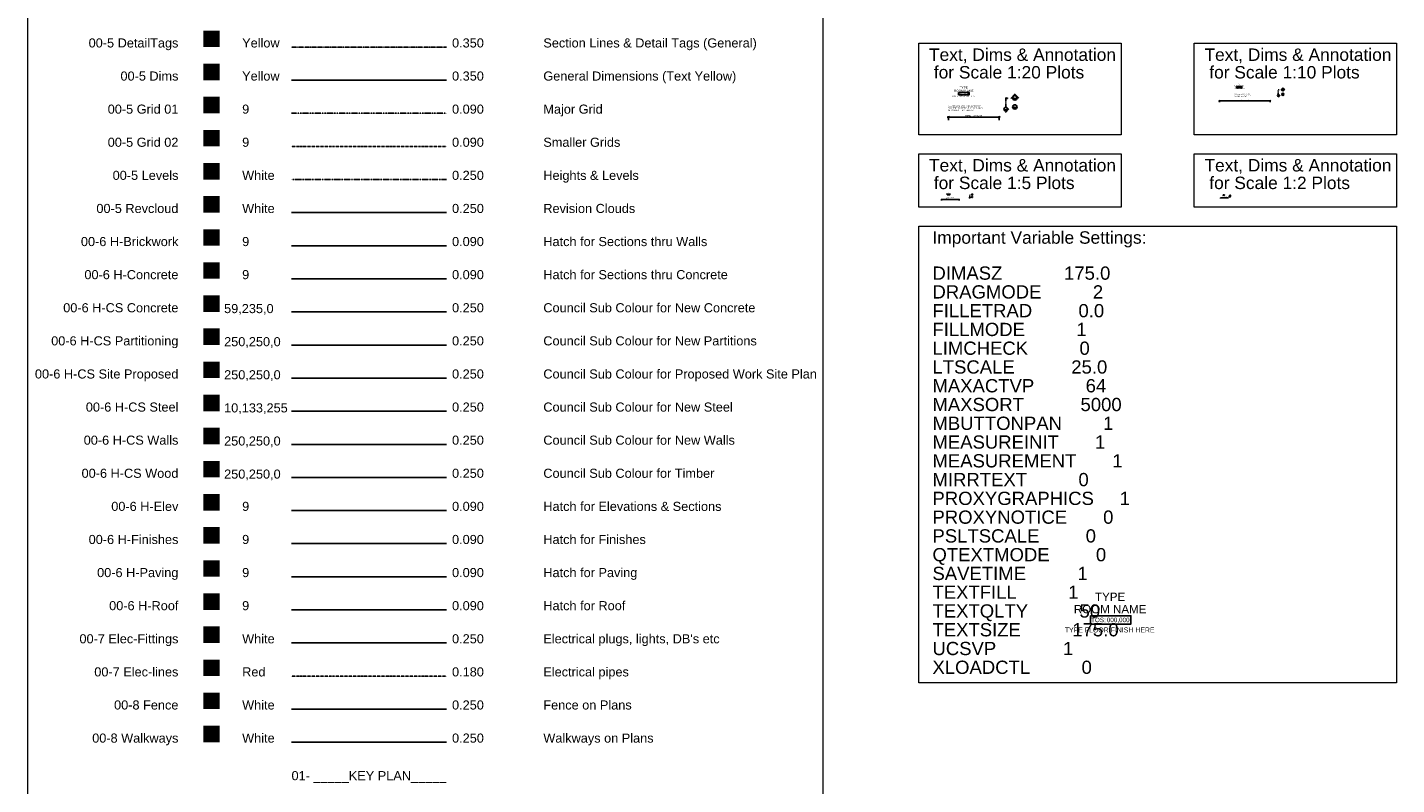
# Model space of a CAD drawing. Header units: millimetres. Extents: x -115474967 to 444143, y -74377 to 241828222.
# Tile 104 of 256: x -217560 to -176203, y 112232 to 135108. Entities that reach past the tile are written whole.
import ezdxf
from ezdxf.enums import TextEntityAlignment as Align

# ---------------------------------------------------------------- set-up
doc = ezdxf.new("R2018")
doc.units = ezdxf.units.MM
doc.header["$MEASUREMENT"] = 0
for name, pattern in [('CENTER', [2, 1.25, -0.25, 0.25, -0.25]), ('CENTER2', [1.125, 0.75, -0.125, 0.125, -0.125]), ('DASHDOT', [1, 0.5, -0.25, 0, -0.25]), ('PHANTOM', [2.5, 1.25, -0.25, 0.25, -0.25, 0.25, -0.25])]:
    doc.linetypes.add(name, pattern=pattern)
for name, color, linetype in [('00-1 FloorFinish', 1, 'Continuous'), ('00-1 FloorLevel', 7, 'Continuous'), ('00-5 DetailTags', 2, 'CENTER2'), ('00-5 Dims', 8, 'Continuous'), ('00-5 Grid 01', 9, 'PHANTOM'), ('00-5 Grid 02', 9, 'DASHDOT'), ('00-5 Levels', 7, 'CENTER'), ('00-5 Revcloud', 7, 'Continuous'), ('00-6 H-Brickwork', 9, 'Continuous'), ('00-6 H-Concrete', 9, 'Continuous'), ('00-6 H-Elev', 9, 'Continuous'), ('00-6 H-Finishes', 9, 'Continuous'), ('00-6 H-Paving', 9, 'Continuous'), ('00-6 H-Roof', 9, 'Continuous'), ('00-7 Elec-Fittings', 7, 'Continuous'), ('00-7 Elec-lines', 1, 'DASHDOT'), ('00-8 Fence', 7, 'Continuous'), ('00-8 Walkways', 7, 'Continuous')]:
    doc.layers.add(name, color=color, linetype=linetype)
doc.layers.add('00-1 Labels', color=4, linetype='Continuous', lineweight=35)
for name, color, linetype, true_color in [('00-6 H-CS Concrete', 7, 'Continuous', 0x3beb00), ('00-6 H-CS Partitioning', 7, 'Continuous', 0xfafa00), ('00-6 H-CS Ste Proposed', 7, 'Continuous', 0xf00000), ('00-6 H-CS Steel', 7, 'Continuous', 0x0a85ff), ('00-6 H-CS Walls', 7, 'Continuous', 0xf00000), ('00-6 H-CS Wood', 7, 'Continuous', 0xfafa00)]:
    doc.layers.add(name, color=color, linetype=linetype, true_color=true_color)
doc.layers.add('01- _____KEY PLAN_____', color=255, linetype='Continuous', plot=False)
doc.layers.add('0_cons_01', color=40, linetype='Continuous', lineweight=0, plot=False)
doc.styles.add('ARIAL', font='arial.ttf')
doc.styles.add('GRID', font='arial.ttf', dxfattribs={"width": 0.8, "height": 5})
doc.dimstyles.new('Details 1_10 SCALE', dxfattribs={"dimtxt": 20, "dimasz": 35, "dimexe": 18, "dimexo": 4, "dimgap": 7, "dimtad": 1, "dimdec": 0, "dimrnd": 1, "dimtxsty": 'ARIAL', "dimblk": 'OBLIQUE', "dimcen": 2.5, "dimdle": 18, "dimclrd": 256, "dimclre": 256, "dimclrt": 2, "dimadec": 0, "dimazin": 0, "dimtfac": 1, "dimtdec": 0, "dimtix": 1, "dimtmove": 2, "dimatfit": 3, "dimldrblk": 'CLOSEDBLANK', "dimfxl": 45, "dimfxlon": 1, "dimlwe": -1, "dimarcsym": 0})
doc.dimstyles.new('Details 1_2 SCALE', dxfattribs={"dimtxt": 5, "dimasz": 5, "dimexe": 5, "dimexo": 1.5, "dimgap": 2, "dimtad": 1, "dimdec": 0, "dimrnd": 1, "dimtxsty": 'ARIAL', "dimblk": 'OBLIQUE', "dimcen": 1.5, "dimdle": 5, "dimclrd": 256, "dimclre": 256, "dimclrt": 2, "dimadec": 0, "dimazin": 0, "dimtfac": 1, "dimtdec": 0, "dimtix": 1, "dimtmove": 2, "dimatfit": 3, "dimldrblk": 'CLOSEDBLANK', "dimfxl": 12.5, "dimfxlon": 1, "dimlwe": -1, "dimarcsym": 0})
doc.dimstyles.new('Details 1_20 SCALE', dxfattribs={"dimtxt": 40, "dimasz": 60, "dimexe": 35, "dimexo": 8, "dimgap": 15, "dimtad": 1, "dimdec": 0, "dimrnd": 1, "dimtxsty": 'ARIAL', "dimblk": 'OBLIQUE', "dimcen": 5, "dimdle": 35, "dimclrd": 256, "dimclre": 256, "dimclrt": 2, "dimadec": 0, "dimazin": 0, "dimtfac": 1, "dimtdec": 0, "dimtix": 1, "dimtmove": 2, "dimatfit": 3, "dimldrblk": 'CLOSEDBLANK', "dimfxl": 90, "dimfxlon": 1, "dimlwe": -1, "dimarcsym": 0})
doc.dimstyles.new('Details 1_5 SCALE', dxfattribs={"dimtxt": 10, "dimasz": 10, "dimexe": 10, "dimexo": 3, "dimgap": 2, "dimtad": 1, "dimdec": 0, "dimrnd": 1, "dimtxsty": 'ARIAL', "dimblk": 'OBLIQUE', "dimcen": 2, "dimdle": 10, "dimclrd": 256, "dimclre": 256, "dimclrt": 2, "dimadec": 0, "dimazin": 0, "dimtfac": 1, "dimtdec": 0, "dimtix": 1, "dimtmove": 2, "dimatfit": 3, "dimfxl": 24, "dimfxlon": 1, "dimlwe": -1, "dimarcsym": 0})

# ---------------------------------------------------------------- blocks, each defined once
blk = doc.blocks.new('Room Tags')
at = {"layer": '00-1 FloorLevel', "color": 2}
blk.add_lwpolyline([(-571, -76), (646, -76), (646, -325), (-571, -325)], close=True, dxfattribs=at)
at = {"layer": '00-1 FloorFinish', "style": 'ARIAL'}
blk.add_attdef('F-FINISH', text='', height=150, dxfattribs=at).set_placement((5, -578), align=Align.CENTER)
at = {"layer": '00-1 FloorLevel', "style": 'ARIAL'}
blk.add_text('TOS:', height=136.4, dxfattribs=at).set_placement((-557, -200), align=Align.MIDDLE_LEFT)
blk.add_attdef('000,000', text='', height=136, dxfattribs=at).set_placement((607, -200), align=Align.MIDDLE_RIGHT)
at = {"layer": '00-1 Labels', "style": 'ARIAL'}
for tag, p in [('ROOM1?', (19, 746)), ('ROOM2?', (19, 373)), ('ROOM3?', (19, 0))]:
    blk.add_attdef(tag, text='', height=250, dxfattribs=at).set_placement(p, align=Align.CENTER)
blk = doc.blocks.new('_OBLIQUE')
at = {"color": 0, "linetype": 'ByBlock'}
blk.add_line((-0.5, -0.5), (0.5, 0.5), dxfattribs=at)
blk = doc.blocks.new('*D138')
at = {"layer": '00-5 Dims', "lineweight": -2, "transparency": 16777216}
blk.add_line((-189776, 132392), (-188174, 132392), dxfattribs=at)
at = {"layer": '00-5 Dims', "transparency": 16777216}
for p, q in [((-189741, 132302), (-189741, 132427)), ((-188209, 132302), (-188209, 132427))]:
    blk.add_line(p, q, dxfattribs=at)
at = {"layer": 'Defpoints', "color": 0, "transparency": 16777216}
for p in [(-188209, 132392), (-189741, 132190), (-188209, 132206)]:
    blk.add_point(p, dxfattribs=at)
at = {"layer": '00-5 Dims', "lineweight": -2, "transparency": 16777216, "xscale": 60, "yscale": 60, "zscale": 60, "rotation": 180}
blk.add_blockref('_OBLIQUE', (-189741, 132392), dxfattribs=at)
at = {"layer": '00-5 Dims', "lineweight": -2, "transparency": 16777216, "xscale": 60, "yscale": 60, "zscale": 60}
blk.add_blockref('_OBLIQUE', (-188209, 132392), dxfattribs=at)
at = {"layer": '00-5 Dims', "color": 2, "transparency": 16777216, "insert": (-188975, 132433), "char_height": 40, "attachment_point": 5, "style": 'ARIAL'}
blk.add_mtext('Details 1_20 SCALE', dxfattribs=at)
blk = doc.blocks.new('_ClosedBlank')
at = {"color": 0, "linetype": 'ByBlock', "lineweight": -2}
for p, q in [((-1, 0.17), (0, 0)), ((-1, 0.17), (-1, -0.17)), ((0, 0), (-1, -0.17))]:
    blk.add_line(p, q, dxfattribs=at)
blk = doc.blocks.new('*D139')
at = {"layer": '00-5 Dims', "lineweight": -2, "transparency": 16777216}
blk.add_line((-181574, 132890), (-180006, 132890), dxfattribs=at)
at = {"layer": '00-5 Dims', "transparency": 16777216}
for p, q in [((-181556, 132845), (-181556, 132908)), ((-180024, 132845), (-180024, 132908))]:
    blk.add_line(p, q, dxfattribs=at)
at = {"layer": 'Defpoints', "color": 0, "transparency": 16777216}
for p in [(-181556, 132770), (-180024, 132890), (-180024, 132786)]:
    blk.add_point(p, dxfattribs=at)
at = {"layer": '00-5 Dims', "lineweight": -2, "transparency": 16777216, "xscale": 35, "yscale": 35, "zscale": 35, "rotation": 180}
blk.add_blockref('_OBLIQUE', (-181556, 132890), dxfattribs=at)
at = {"layer": '00-5 Dims', "lineweight": -2, "transparency": 16777216, "xscale": 35, "yscale": 35, "zscale": 35}
blk.add_blockref('_OBLIQUE', (-180024, 132890), dxfattribs=at)
at = {"layer": '00-5 Dims', "color": 2, "transparency": 16777216, "insert": (-180790, 132910), "char_height": 20, "attachment_point": 5, "style": 'ARIAL'}
blk.add_mtext('Details 1_10 SCALE', dxfattribs=at)
blk = doc.blocks.new('*D140')
at = {"layer": '00-5 Dims', "lineweight": -2, "transparency": 16777216}
blk.add_line((-189963, 129904), (-189405, 129904), dxfattribs=at)
at = {"layer": '00-5 Dims', "transparency": 16777216}
for p, q in [((-189953, 129880), (-189953, 129914)), ((-189415, 129880), (-189415, 129914))]:
    blk.add_line(p, q, dxfattribs=at)
at = {"layer": 'Defpoints', "color": 0, "transparency": 16777216}
for p in [(-189415, 129904), (-189953, 129766), (-189415, 129760)]:
    blk.add_point(p, dxfattribs=at)
at = {"layer": '00-5 Dims', "lineweight": -2, "transparency": 16777216, "xscale": 10, "yscale": 10, "zscale": 10, "rotation": 180}
blk.add_blockref('_OBLIQUE', (-189953, 129904), dxfattribs=at)
at = {"layer": '00-5 Dims', "lineweight": -2, "transparency": 16777216, "xscale": 10, "yscale": 10, "zscale": 10}
blk.add_blockref('_OBLIQUE', (-189415, 129904), dxfattribs=at)
at = {"layer": '00-5 Dims', "color": 2, "transparency": 16777216, "insert": (-189684, 129913), "char_height": 10, "attachment_point": 5, "style": 'ARIAL'}
blk.add_mtext('Details 1_5 SCALE', dxfattribs=at)
blk = doc.blocks.new('*D141')
at = {"layer": '00-5 Dims', "lineweight": -2, "transparency": 16777216}
blk.add_line((-181523, 129956), (-181295, 129956), dxfattribs=at)
at = {"layer": '00-5 Dims', "transparency": 16777216}
for p, q in [((-181518, 129943), (-181518, 129961)), ((-181300, 129943), (-181300, 129961))]:
    blk.add_line(p, q, dxfattribs=at)
at = {"layer": 'Defpoints', "color": 0, "transparency": 16777216}
for p in [(-181518, 129934), (-181300, 129956), (-181300, 129928)]:
    blk.add_point(p, dxfattribs=at)
at = {"layer": '00-5 Dims', "lineweight": -2, "transparency": 16777216, "xscale": 5, "yscale": 5, "zscale": 5, "rotation": 180}
blk.add_blockref('_OBLIQUE', (-181518, 129956), dxfattribs=at)
at = {"layer": '00-5 Dims', "lineweight": -2, "transparency": 16777216, "xscale": 5, "yscale": 5, "zscale": 5}
blk.add_blockref('_OBLIQUE', (-181300, 129956), dxfattribs=at)
at = {"layer": '00-5 Dims', "color": 2, "transparency": 16777216, "insert": (-181409, 129961), "char_height": 5, "attachment_point": 5, "style": 'ARIAL'}
blk.add_mtext('Details 1_2 SCALE', dxfattribs=at)
blk = doc.blocks.new('*U121')
at = {"linetype": 'Continuous', "ltscale": 0.2}
blk.add_hatch(color=0, dxfattribs=at).paths.add_polyline_path([(-721, 0), (-450, 0, -0.4142136), (0, 450, -0.4142136), (450, 0), (721, 0), (0, 721)])
at = {"color": 0, "linetype": 'Continuous', "ltscale": 0.2}
for p, q in [((-822, -101), (79, 800)), ((811, -90), (-90, 811)), ((433, -121), (-433, -121))]:
    blk.add_line(p, q, dxfattribs=at)
blk.add_circle((0, 0), 450, dxfattribs=at)
at = {"color": 0, "linetype": 'Continuous', "ltscale": 0.2, "style": 'GRID', "width": 0.65}
blk.add_attdef('????', text='', height=257, dxfattribs=at).set_placement((0, 91), align=Align.MIDDLE_CENTER)
at = {"color": 0, "linetype": 'Continuous', "ltscale": 0.2, "style": 'GRID', "text_generation_flag": 6, "width": 0.8}
blk.add_attdef('w???', text='', height=150, rotation=180, dxfattribs=at).set_placement((0, -240), align=Align.MIDDLE_CENTER)
blk = doc.blocks.new('Detail Tag')
at = {"color": 0, "linetype": 'Continuous', "ltscale": 0.2}
blk.add_line((433, -121), (-433, -121), dxfattribs=at)
blk.add_circle((0, 0), 450, dxfattribs=at)
at = {"color": 0, "linetype": 'Continuous', "ltscale": 0.2, "style": 'GRID', "width": 0.65}
blk.add_attdef('????', text='', height=257, dxfattribs=at).set_placement((0, 91), align=Align.MIDDLE_CENTER)
at = {"color": 0, "linetype": 'Continuous', "ltscale": 0.2, "style": 'GRID', "text_generation_flag": 6, "width": 0.8}
blk.add_attdef('w???', text='', height=150, rotation=180, dxfattribs=at).set_placement((0, -240), align=Align.MIDDLE_CENTER)
blk = doc.blocks.new('*U125')
at = {"linetype": 'CENTER', "ltscale": 0.5}
blk.add_hatch(color=0, dxfattribs=at).paths.add_polyline_path([(336, 2278), (0, 2278), (0, 2188), (336, 2188)])
at = {"linetype": 'Continuous', "ltscale": 0.2}
blk.add_hatch(color=256, dxfattribs=at).paths.add_polyline_path([(0, 577), (0, 360, -0.4142136), (360, 0, -0.4142136), (0, -360), (0, -577), (577, 0)])
for p, q in [((-81, 658), (640, -63)), ((-72, -649), (649, 72)), ((347, -97), (-347, -97))]:
    blk.add_line(p, q, dxfattribs=at)
at = {"color": 0, "linetype": 'CENTER', "ltscale": 0.5}
blk.add_line((0, 2278), (0, 360), dxfattribs=at)
blk.add_lwpolyline([(0, 2278), (336, 2278), (336, 2188), (0, 2188)], close=True, dxfattribs=at)
at = {"linetype": 'Continuous', "ltscale": 0.2}
blk.add_circle((0, 0), 360, dxfattribs=at)
at = {"linetype": 'Continuous', "lineweight": 30, "width": 0.65, "flags": 104}
for tag, height, p in [('SECTION', 206, (0, 73)), ('DRW#?', 120, (0, -192))]:
    blk.add_attdef(tag, text='', height=height, dxfattribs=at).set_placement(p, align=Align.MIDDLE_CENTER)

msp = doc.modelspace()

# ---------------------------------------------------------------- hatches: boundary and pattern name
at = {"layer": '00-5 DetailTags'}
msp.add_hatch(color=256, dxfattribs=at).paths.add_polyline_path([(-211747.2593, 135011.86135), (-212247.2593, 135011.86135), (-212247.2593, 134511.86135), (-211747.2593, 134511.86135)])
at = {"layer": '00-5 Dims'}
msp.add_hatch(color=256, dxfattribs=at).paths.add_polyline_path([(-211747.2593, 134011.86135), (-212247.2593, 134011.86135), (-212247.2593, 133511.86135), (-211747.2593, 133511.86135)])
at = {"layer": '00-5 Grid 01'}
msp.add_hatch(color=256, dxfattribs=at).paths.add_polyline_path([(-211747.2593, 133011.86135), (-212247.2593, 133011.86135), (-212247.2593, 132511.86135), (-211747.2593, 132511.86135)])
at = {"layer": '00-5 Grid 02'}
msp.add_hatch(color=256, dxfattribs=at).paths.add_polyline_path([(-211747.2593, 132011.86135), (-212247.2593, 132011.86135), (-212247.2593, 131511.86135), (-211747.2593, 131511.86135)])
at = {"layer": '00-5 Levels'}
msp.add_hatch(color=256, dxfattribs=at).paths.add_polyline_path([(-211747.2593, 131011.86135), (-212247.2593, 131011.86135), (-212247.2593, 130511.86135), (-211747.2593, 130511.86135)])
at = {"layer": '00-5 Revcloud'}
msp.add_hatch(color=256, dxfattribs=at).paths.add_polyline_path([(-211747.2593, 130011.86135), (-212247.2593, 130011.86135), (-212247.2593, 129511.86135), (-211747.2593, 129511.86135)])
at = {"layer": '00-6 H-Brickwork'}
msp.add_hatch(color=256, dxfattribs=at).paths.add_polyline_path([(-211747.2593, 129011.86135), (-212247.2593, 129011.86135), (-212247.2593, 128511.86135), (-211747.2593, 128511.86135)])
at = {"layer": '00-6 H-Concrete'}
msp.add_hatch(color=256, dxfattribs=at).paths.add_polyline_path([(-211747.2593, 128011.86135), (-212247.2593, 128011.86135), (-212247.2593, 127511.86135), (-211747.2593, 127511.86135)])
at = {"layer": '00-6 H-CS Concrete'}
msp.add_hatch(color=256, dxfattribs=at).paths.add_polyline_path([(-211747.2593, 127011.86135), (-212247.2593, 127011.86135), (-212247.2593, 126511.86135), (-211747.2593, 126511.86135)])
at = {"layer": '00-6 H-CS Partitioning'}
msp.add_hatch(color=256, dxfattribs=at).paths.add_polyline_path([(-211747.2593, 126011.86135), (-212247.2593, 126011.86135), (-212247.2593, 125511.86135), (-211747.2593, 125511.86135)])
at = {"layer": '00-6 H-CS Ste Proposed'}
msp.add_hatch(color=256, dxfattribs=at).paths.add_polyline_path([(-211747.2593, 125011.86135), (-212247.2593, 125011.86135), (-212247.2593, 124511.86135), (-211747.2593, 124511.86135)])
at = {"layer": '00-6 H-CS Steel'}
msp.add_hatch(color=256, dxfattribs=at).paths.add_polyline_path([(-211747.2593, 124011.86135), (-212247.2593, 124011.86135), (-212247.2593, 123511.86135), (-211747.2593, 123511.86135)])
at = {"layer": '00-6 H-CS Walls'}
msp.add_hatch(color=256, dxfattribs=at).paths.add_polyline_path([(-211747.2593, 123011.86135), (-212247.2593, 123011.86135), (-212247.2593, 122511.86135), (-211747.2593, 122511.86135)])
at = {"layer": '00-6 H-CS Wood'}
msp.add_hatch(color=256, dxfattribs=at).paths.add_polyline_path([(-211747.2593, 122011.86135), (-212247.2593, 122011.86135), (-212247.2593, 121511.86135), (-211747.2593, 121511.86135)])
at = {"layer": '00-6 H-Elev'}
msp.add_hatch(color=256, dxfattribs=at).paths.add_polyline_path([(-211747.2593, 121011.86135), (-212247.2593, 121011.86135), (-212247.2593, 120511.86135), (-211747.2593, 120511.86135)])
at = {"layer": '00-6 H-Finishes'}
msp.add_hatch(color=256, dxfattribs=at).paths.add_polyline_path([(-211747.2593, 120011.86135), (-212247.2593, 120011.86135), (-212247.2593, 119511.86135), (-211747.2593, 119511.86135)])
at = {"layer": '00-6 H-Paving'}
msp.add_hatch(color=256, dxfattribs=at).paths.add_polyline_path([(-211747.2593, 119011.86135), (-212247.2593, 119011.86135), (-212247.2593, 118511.86135), (-211747.2593, 118511.86135)])
at = {"layer": '00-6 H-Roof'}
msp.add_hatch(color=256, dxfattribs=at).paths.add_polyline_path([(-211747.2593, 118011.86135), (-212247.2593, 118011.86135), (-212247.2593, 117511.86135), (-211747.2593, 117511.86135)])
at = {"layer": '00-7 Elec-Fittings'}
msp.add_hatch(color=256, dxfattribs=at).paths.add_polyline_path([(-211747.2593, 117011.86135), (-212247.2593, 117011.86135), (-212247.2593, 116511.86135), (-211747.2593, 116511.86135)])
at = {"layer": '00-7 Elec-lines'}
msp.add_hatch(color=256, dxfattribs=at).paths.add_polyline_path([(-211747.2593, 116011.86135), (-212247.2593, 116011.86135), (-212247.2593, 115511.86135), (-211747.2593, 115511.86135)])
at = {"layer": '00-8 Fence'}
msp.add_hatch(color=256, dxfattribs=at).paths.add_polyline_path([(-211747.2593, 115011.86135), (-212247.2593, 115011.86135), (-212247.2593, 114511.86135), (-211747.2593, 114511.86135)])
at = {"layer": '00-8 Walkways'}
msp.add_hatch(color=256, dxfattribs=at).paths.add_polyline_path([(-211747.2593, 114011.86135), (-212247.2593, 114011.86135), (-212247.2593, 113511.86135), (-211747.2593, 113511.86135)])

# ---------------------------------------------------------------- linework, layer by layer
at = {"layer": '00-5 DetailTags'}
msp.add_line((-209582.7175, 134511.86135), (-204904.7175, 134511.86135), dxfattribs=at)
at = {"layer": '00-5 Dims'}
msp.add_line((-209582.7175, 133511.86135), (-204904.7175, 133511.86135), dxfattribs=at)
at = {"layer": '00-5 Grid 01'}
msp.add_line((-209582.7175, 132511.86135), (-204904.7175, 132511.86135), dxfattribs=at)
at = {"layer": '00-5 Grid 02'}
msp.add_line((-209582.7175, 131511.86135), (-204904.7175, 131511.86135), dxfattribs=at)
at = {"layer": '00-5 Levels'}
msp.add_line((-209582.7175, 130511.86135), (-204904.7175, 130511.86135), dxfattribs=at)
at = {"layer": '00-5 Revcloud'}
msp.add_line((-209582.7175, 129511.86135), (-204904.7175, 129511.86135), dxfattribs=at)
at = {"layer": '00-6 H-Brickwork'}
msp.add_line((-209582.7175, 128511.86135), (-204904.7175, 128511.86135), dxfattribs=at)
at = {"layer": '00-6 H-Concrete'}
msp.add_line((-209582.7175, 127511.86135), (-204904.7175, 127511.86135), dxfattribs=at)
at = {"layer": '00-6 H-CS Concrete'}
msp.add_line((-209582.7175, 126511.86135), (-204904.7175, 126511.86135), dxfattribs=at)
at = {"layer": '00-6 H-CS Partitioning'}
msp.add_line((-209582.7175, 125511.86135), (-204904.7175, 125511.86135), dxfattribs=at)
at = {"layer": '00-6 H-CS Ste Proposed'}
msp.add_line((-209582.7175, 124511.86135), (-204904.7175, 124511.86135), dxfattribs=at)
at = {"layer": '00-6 H-CS Steel'}
msp.add_line((-209582.7175, 123511.86135), (-204904.7175, 123511.86135), dxfattribs=at)
at = {"layer": '00-6 H-CS Walls'}
msp.add_line((-209582.7175, 122511.86135), (-204904.7175, 122511.86135), dxfattribs=at)
at = {"layer": '00-6 H-CS Wood'}
msp.add_line((-209582.7175, 121511.86135), (-204904.7175, 121511.86135), dxfattribs=at)
at = {"layer": '00-6 H-Elev'}
msp.add_line((-209582.7175, 120511.86135), (-204904.7175, 120511.86135), dxfattribs=at)
at = {"layer": '00-6 H-Finishes'}
msp.add_line((-209582.7175, 119511.86135), (-204904.7175, 119511.86135), dxfattribs=at)
at = {"layer": '00-6 H-Paving'}
msp.add_line((-209582.7175, 118511.86135), (-204904.7175, 118511.86135), dxfattribs=at)
at = {"layer": '00-6 H-Roof'}
msp.add_line((-209582.7175, 117511.86135), (-204904.7175, 117511.86135), dxfattribs=at)
at = {"layer": '00-7 Elec-Fittings'}
msp.add_line((-209582.7175, 116511.86135), (-204904.7175, 116511.86135), dxfattribs=at)
at = {"layer": '00-7 Elec-lines'}
msp.add_line((-209582.7175, 115511.86135), (-204904.7175, 115511.86135), dxfattribs=at)
at = {"layer": '00-8 Fence'}
msp.add_line((-209582.7175, 114511.86135), (-204904.7175, 114511.86135), dxfattribs=at)
at = {"layer": '00-8 Walkways'}
msp.add_line((-209582.7175, 113511.86135), (-204904.7175, 113511.86135), dxfattribs=at)
at = {"layer": '0_cons_01'}
for points in [[(-193521.84222, 178387.48025), (-217560.05823, 178387.48025), (-217560.05823, 67533.8551), (-193521.84222, 67533.8551)], [(-190635.59502, 134628.48025), (-184522.59502, 134628.48025), (-184522.59502, 131862.48025), (-190635.59502, 131862.48025)], [(-182315.59502, 134628.48025), (-176202.59502, 134628.48025), (-176202.59502, 131862.48025), (-182315.59502, 131862.48025)], [(-190635.59502, 131286.98025), (-184522.59502, 131286.98025), (-184522.59502, 129679.98025), (-190635.59502, 129679.98025)], [(-182315.59502, 131286.98025), (-176202.59502, 131286.98025), (-176202.59502, 129679.98025), (-182315.59502, 129679.98025)], [(-190635.59502, 129104.48025), (-176202.59502, 129104.48025), (-176202.59502, 115303.48025), (-190635.59502, 115303.48025)]]:
    msp.add_lwpolyline(points, close=True, dxfattribs=at)

# ---------------------------------------------------------------- block references
ref = msp.add_blockref('Room Tags', (-189282.39279, 133158.59762), dxfattribs=dict(xscale=0.2666666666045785, yscale=0.2666666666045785, zscale=0.2666666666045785))
ref.add_attrib('ROOM2?', 'TYPE', dxfattribs={"layer": '00-1 Labels', "height": 66.666667, "style": 'ARIAL'}).set_placement((-189277.32612, 133258.09176), align=Align.CENTER)
ref.add_attrib('ROOM3?', 'ROOM NAME', dxfattribs={"layer": '00-1 Labels', "height": 66.666667, "style": 'ARIAL'}).set_placement((-189277.32612, 133158.59762), align=Align.CENTER)
ref.add_attrib('000,000', '000,000', dxfattribs={"layer": '00-1 FloorLevel', "height": 36.363636, "style": 'ARIAL'}).set_placement((-189120.56451, 133105.21729), align=Align.MIDDLE_RIGHT)
ref.add_attrib('F-FINISH', 'TYPE FLOOR FINISH HERE', dxfattribs={"layer": '00-1 FloorFinish', "height": 40, "style": 'ARIAL'}).set_placement((-189281.03789, 133004.46451), align=Align.CENTER)
ref = msp.add_blockref('Room Tags', (-180959.85946, 133327.53106), dxfattribs=dict(xscale=0.1333333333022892, yscale=0.1333333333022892, zscale=0.1333333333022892))
ref.add_attrib('ROOM2?', 'TYPE', dxfattribs={"layer": '00-1 Labels', "height": 33.333333, "style": 'ARIAL'}).set_placement((-180957.32612, 133377.27813), align=Align.CENTER)
ref.add_attrib('ROOM3?', 'ROOM NAME', dxfattribs={"layer": '00-1 Labels', "height": 33.333333, "style": 'ARIAL'}).set_placement((-180957.32612, 133327.53106), align=Align.CENTER)
ref.add_attrib('000,000', '000,000', dxfattribs={"layer": '00-1 FloorLevel', "height": 18.181818, "style": 'ARIAL'}).set_placement((-180878.94532, 133300.8409), align=Align.MIDDLE_RIGHT)
ref.add_attrib('F-FINISH', 'TYPE FLOOR FINISH HERE', dxfattribs={"layer": '00-1 FloorFinish', "height": 20, "style": 'ARIAL'}).set_placement((-180959.18201, 133250.46451), align=Align.CENTER)
ref = msp.add_blockref('Room Tags', (-189738.59279, 130074.99779), dxfattribs=dict(xscale=0.06666666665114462, yscale=0.06666666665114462, zscale=0.06666666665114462))
ref.add_attrib('ROOM2?', 'TYPE', dxfattribs={"layer": '00-1 Labels', "height": 16.666667, "style": 'ARIAL'}).set_placement((-189737.32612, 130099.87132), align=Align.CENTER)
ref.add_attrib('ROOM3?', 'ROOM NAME', dxfattribs={"layer": '00-1 Labels', "height": 16.666667, "style": 'ARIAL'}).set_placement((-189737.32612, 130074.99779), align=Align.CENTER)
ref.add_attrib('000,000', '000,000', dxfattribs={"layer": '00-1 FloorLevel', "height": 9.090909, "style": 'ARIAL'}).set_placement((-189698.13572, 130061.6527), align=Align.MIDDLE_RIGHT)
ref.add_attrib('F-FINISH', 'TYPE FLOOR FINISH HERE', dxfattribs={"layer": '00-1 FloorFinish', "height": 10, "style": 'ARIAL'}).set_placement((-189738.25407, 130036.46451), align=Align.CENTER)
ref = msp.add_blockref('Room Tags', (-181425.79542, 130047.5151), dxfattribs=dict(xscale=0.03333333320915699, yscale=0.03333333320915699, zscale=0.03333333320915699))
ref.add_attrib('ROOM2?', 'TYPE', dxfattribs={"layer": '00-1 Labels', "height": 8.333333, "style": 'ARIAL', "width": 1}).set_placement((-181425.16208, 130059.95187), align=Align.CENTER)
ref.add_attrib('ROOM3?', 'ROOM NAME', dxfattribs={"layer": '00-1 Labels', "height": 8.333333, "style": 'ARIAL', "width": 1}).set_placement((-181425.16208, 130047.5151), align=Align.CENTER)
ref.add_attrib('000,000', '000,000', dxfattribs={"layer": '00-1 FloorLevel', "height": 4.545455, "style": 'ARIAL', "width": 1}).set_placement((-181405.56688, 130040.84256), align=Align.MIDDLE_RIGHT)
ref.add_attrib('F-FINISH', 'TYPE FLOOR FINISH HERE', dxfattribs={"layer": '00-1 FloorFinish', "height": 5, "style": 'ARIAL', "width": 1}).set_placement((-181425.62605, 130028.24846), align=Align.CENTER)
ref = msp.add_blockref('Room Tags', (-184874.76868, 117407.29974))
ref.add_attrib('ROOM2?', 'TYPE', dxfattribs={"layer": '00-1 Labels', "height": 250, "style": 'ARIAL'}).set_placement((-184855.76868, 117780.40274), align=Align.CENTER)
ref.add_attrib('ROOM3?', 'ROOM NAME', dxfattribs={"layer": '00-1 Labels', "height": 250, "style": 'ARIAL'}).set_placement((-184855.76868, 117407.29974), align=Align.CENTER)
ref.add_attrib('000,000', '000,000', dxfattribs={"layer": '00-1 FloorLevel', "height": 136.363636, "style": 'ARIAL'}).set_placement((-184267.91265, 117207.1235), align=Align.MIDDLE_RIGHT)
ref.add_attrib('F-FINISH', 'TYPE FLOOR FINISH HERE', dxfattribs={"layer": '00-1 FloorFinish', "height": 150, "style": 'ARIAL'}).set_placement((-184869.68781, 116829.30055), align=Align.CENTER)
at = {"layer": '00-5 DetailTags', "color": 3}
ref = msp.add_blockref('*U125', (-179775.78516, 133052.13989), dxfattribs=dict(at, xscale=0.0750000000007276, yscale=0.0750000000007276, zscale=0.0750000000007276))
lines = msp.add_mtext('\\W0.6500;???', dxfattribs={"layer": '0', "linetype": 'Continuous', "insert": (-179775.78516, 133057.62242), "char_height": 2.5, "attachment_point": 1})
ref.add_attrib('SECTION', '', (-179775.78516, 133057.62242), dxfattribs={"flags": 104}).embed_mtext(lines)
lines = msp.add_mtext('\\W0.6500;w???', dxfattribs={"layer": '0', "linetype": 'Continuous', "insert": (-179775.78516, 133037.76242), "char_height": 2.5, "attachment_point": 1})
ref.add_attrib('DRW#?', '', (-179775.78516, 133037.76242), dxfattribs={"flags": 104}).embed_mtext(lines)
at = {"layer": '00-5 DetailTags'}
for name, p, xscale, yscale, zscale in [('*U121', (-179638.21607, 133223.31915), 0.0750000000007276, 0.0750000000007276, 0.0750000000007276), ('*U121', (-187735.00664, 132978.02114), 0.1500000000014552, 0.1500000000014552, 0.1500000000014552), ('Detail Tag', (-187735.00664, 132704.8416), 0.1500000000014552, 0.1500000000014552, 0.1500000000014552), ('Detail Tag', (-179638.21607, 133086.72938), 0.0750000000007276, 0.0750000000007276, 0.0750000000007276), ('*U121', (-189025.50714, 130053.57403), 0.03750000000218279, 0.03750000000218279, 0.03750000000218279), ('Detail Tag', (-189025.50714, 129985.27915), 0.03750000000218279, 0.03750000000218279, 0.03750000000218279), ('*U121', (-181223.61485, 130029.51756), 0.01875000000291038, 0.01875000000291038, 0.01875000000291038), ('Detail Tag', (-181223.61485, 129995.37011), 0.01875000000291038, 0.01875000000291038, 0.01875000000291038)]:
    msp.add_blockref(name, p, dxfattribs=dict(at, xscale=xscale, yscale=yscale, zscale=zscale)).add_auto_attribs({'????': '????', 'w???': 'w???'})
at = {"layer": '00-5 DetailTags', "color": 3}
ref = msp.add_blockref('*U125', (-188010.14484, 132635.66261), dxfattribs=dict(at, xscale=0.1500000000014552, yscale=0.1500000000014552, zscale=0.1500000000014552))
lines = msp.add_mtext('\\W0.6500;???', dxfattribs={"layer": '0', "linetype": 'Continuous', "insert": (-188010.14484, 132646.62768), "char_height": 2.5, "attachment_point": 1})
ref.add_attrib('SECTION', '', (-188010.14484, 132646.62768), dxfattribs={"flags": 104}).embed_mtext(lines)
lines = msp.add_mtext('\\W0.6500;w???', dxfattribs={"layer": '0', "linetype": 'Continuous', "insert": (-188010.14484, 132606.90768), "char_height": 2.5, "attachment_point": 1})
ref.add_attrib('DRW#?', '', (-188010.14484, 132606.90768), dxfattribs={"flags": 104}).embed_mtext(lines)
ref = msp.add_blockref('*U125', (-189094.29169, 129967.9844), dxfattribs=dict(at, xscale=0.03750000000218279, yscale=0.03750000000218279, zscale=0.03750000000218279))
lines = msp.add_mtext('\\W0.6500;???', dxfattribs={"layer": '0', "linetype": 'Continuous', "insert": (-189094.29169, 129970.72567), "char_height": 2.5, "attachment_point": 1})
ref.add_attrib('SECTION', '', (-189094.29169, 129970.72567), dxfattribs={"flags": 104}).embed_mtext(lines)
lines = msp.add_mtext('\\W0.6500;w???', dxfattribs={"layer": '0', "linetype": 'Continuous', "insert": (-189094.29169, 129960.79567), "char_height": 2.5, "attachment_point": 1})
ref.add_attrib('DRW#?', '', (-189094.29169, 129960.79567), dxfattribs={"flags": 104}).embed_mtext(lines)
ref = msp.add_blockref('*U125', (-181258.00713, 129986.72274), dxfattribs=dict(at, xscale=0.01875000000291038, yscale=0.01875000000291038, zscale=0.01875000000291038))
lines = msp.add_mtext('\\W0.6500;???', dxfattribs={"layer": '0', "linetype": 'Continuous', "insert": (-181258.00713, 129988.09337), "char_height": 2.5, "attachment_point": 1})
ref.add_attrib('SECTION', '', (-181258.00713, 129988.09337), dxfattribs={"flags": 104}).embed_mtext(lines)
lines = msp.add_mtext('\\W0.6500;w???', dxfattribs={"layer": '0', "linetype": 'Continuous', "insert": (-181258.00713, 129983.12837), "char_height": 2.5, "attachment_point": 1})
ref.add_attrib('DRW#?', '', (-181258.00713, 129983.12837), dxfattribs={"flags": 104}).embed_mtext(lines)

# ---------------------------------------------------------------- texts
at = {"layer": '00-5 DetailTags', "style": 'ARIAL'}
msp.add_text('00-5 DetailTags', height=275, dxfattribs=at).set_placement((-212998.21083, 134500.61138), align=Align.RIGHT)
for s, p in [('Yellow', (-211073.02321, 134500.61138)), ('0.350', (-204733.19326, 134500.61138)), ('Section Lines & Detail Tags (General)', (-201975.79646, 134500.61138))]:
    msp.add_text(s, height=275, dxfattribs=at).set_placement(p)
at = {"layer": '00-5 Dims', "style": 'ARIAL'}
msp.add_text('00-5 Dims', height=275, dxfattribs=at).set_placement((-212998.21083, 133500.61138), align=Align.RIGHT)
for s, p in [('Yellow', (-211073.02321, 133500.61138)), ('0.350', (-204733.19326, 133500.61138)), ('General Dimensions (Text Yellow)', (-201975.79646, 133500.61138))]:
    msp.add_text(s, height=275, dxfattribs=at).set_placement(p)
at = {"layer": '00-5 Grid 01', "style": 'ARIAL'}
msp.add_text('00-5 Grid 01', height=275, dxfattribs=at).set_placement((-212998.21083, 132500.61138), align=Align.RIGHT)
for s, p in [('9', (-211073.02321, 132500.61138)), ('0.090', (-204733.19326, 132500.61138)), ('Major Grid', (-201975.79646, 132500.61138))]:
    msp.add_text(s, height=275, dxfattribs=at).set_placement(p)
at = {"layer": '00-5 Grid 02', "style": 'ARIAL'}
msp.add_text('00-5 Grid 02', height=275, dxfattribs=at).set_placement((-212998.21083, 131500.61138), align=Align.RIGHT)
for s, p in [('9', (-211073.02321, 131500.61138)), ('0.090', (-204733.19326, 131500.61138)), ('Smaller Grids', (-201975.79646, 131500.61138))]:
    msp.add_text(s, height=275, dxfattribs=at).set_placement(p)
at = {"layer": '00-5 Levels', "style": 'ARIAL'}
msp.add_text('00-5 Levels', height=275, dxfattribs=at).set_placement((-212998.21083, 130500.61138), align=Align.RIGHT)
for s, p in [('White', (-211073.02321, 130500.61138)), ('0.250', (-204733.19326, 130500.61138)), ('Heights & Levels', (-201975.79646, 130500.61138))]:
    msp.add_text(s, height=275, dxfattribs=at).set_placement(p)
at = {"layer": '00-5 Revcloud', "style": 'ARIAL'}
msp.add_text('00-5 Revcloud', height=275, dxfattribs=at).set_placement((-212998.21083, 129500.61138), align=Align.RIGHT)
for s, p in [('White', (-211073.02321, 129500.61138)), ('0.250', (-204733.19326, 129500.61138)), ('Revision Clouds', (-201975.79646, 129500.61138))]:
    msp.add_text(s, height=275, dxfattribs=at).set_placement(p)
at = {"layer": '00-6 H-Brickwork', "style": 'ARIAL'}
msp.add_text('00-6 H-Brickwork', height=275, dxfattribs=at).set_placement((-212998.21083, 128500.61138), align=Align.RIGHT)
for s, p in [('9', (-211073.02321, 128500.61138)), ('0.090', (-204733.19326, 128500.61138)), ('Hatch for Sections thru Walls', (-201975.79646, 128500.61138))]:
    msp.add_text(s, height=275, dxfattribs=at).set_placement(p)
at = {"layer": '00-6 H-Concrete', "style": 'ARIAL'}
for s, p in [('Hatch for Sections thru Concrete', (-201975.79646, 127500.61138)), ('9', (-211073.02321, 127500.61138)), ('0.090', (-204733.19326, 127500.61138))]:
    msp.add_text(s, height=275, dxfattribs=at).set_placement(p)
msp.add_text('00-6 H-Concrete', height=275, dxfattribs=at).set_placement((-212998.21083, 127500.61138), align=Align.RIGHT)
at = {"layer": '00-6 H-CS Concrete', "style": 'ARIAL'}
msp.add_text('00-6 H-CS Concrete', height=275, dxfattribs=at).set_placement((-212998.21083, 126500.61138), align=Align.RIGHT)
for s, p in [('59,235,0', (-211618.35808, 126475.85814)), ('0.250', (-204733.19326, 126500.61138)), ('Council Sub Colour for New Concrete', (-201975.79646, 126500.61138))]:
    msp.add_text(s, height=275, dxfattribs=at).set_placement(p)
at = {"layer": '00-6 H-CS Partitioning', "style": 'ARIAL'}
msp.add_text('00-6 H-CS Partitioning', height=275, dxfattribs=at).set_placement((-212998.21083, 125500.61138), align=Align.RIGHT)
for s, p in [('250,250,0', (-211618.35808, 125475.85814)), ('0.250 ', (-204733.19326, 125500.61138)), ('Council Sub Colour for New Partitions', (-201975.79646, 125500.61138))]:
    msp.add_text(s, height=275, dxfattribs=at).set_placement(p)
at = {"layer": '00-6 H-CS Ste Proposed', "style": 'ARIAL'}
msp.add_text('00-6 H-CS Site Proposed', height=275, dxfattribs=at).set_placement((-212998.21083, 124500.61138), align=Align.RIGHT)
for s, p in [('250,250,0', (-211618.35808, 124475.85814)), ('0.250', (-204733.19326, 124500.61138)), ('Council Sub Colour for Proposed Work Site Plan', (-201975.79646, 124500.61138))]:
    msp.add_text(s, height=275, dxfattribs=at).set_placement(p)
at = {"layer": '00-6 H-CS Steel', "style": 'ARIAL'}
msp.add_text('00-6 H-CS Steel', height=275, dxfattribs=at).set_placement((-212998.21083, 123500.61138), align=Align.RIGHT)
for s, p in [('10,133,255', (-211618.35808, 123475.85814)), ('0.250', (-204733.19326, 123500.61138)), ('Council Sub Colour for New Steel', (-201975.79646, 123500.61138))]:
    msp.add_text(s, height=275, dxfattribs=at).set_placement(p)
at = {"layer": '00-6 H-CS Walls', "style": 'ARIAL'}
msp.add_text('00-6 H-CS Walls', height=275, dxfattribs=at).set_placement((-212998.21083, 122500.61138), align=Align.RIGHT)
for s, p in [('250,250,0', (-211618.35808, 122475.85814)), ('0.250', (-204733.19326, 122500.61138)), ('Council Sub Colour for New Walls', (-201975.79646, 122500.61138))]:
    msp.add_text(s, height=275, dxfattribs=at).set_placement(p)
at = {"layer": '00-6 H-CS Wood', "style": 'ARIAL'}
msp.add_text('00-6 H-CS Wood', height=275, dxfattribs=at).set_placement((-212998.21083, 121500.61138), align=Align.RIGHT)
for s, p in [('250,250,0', (-211618.35808, 121475.85814)), ('0.250', (-204733.19326, 121500.61138)), ('Council Sub Colour for Timber', (-201975.79646, 121500.61138))]:
    msp.add_text(s, height=275, dxfattribs=at).set_placement(p)
at = {"layer": '00-6 H-Elev', "style": 'ARIAL'}
msp.add_text('00-6 H-Elev', height=275, dxfattribs=at).set_placement((-212998.21083, 120500.61138), align=Align.RIGHT)
for s, p in [('9', (-211073.02321, 120500.61138)), ('0.090', (-204733.19326, 120500.61138)), ('Hatch for Elevations & Sections', (-201975.79646, 120500.61138))]:
    msp.add_text(s, height=275, dxfattribs=at).set_placement(p)
at = {"layer": '00-6 H-Finishes', "style": 'ARIAL'}
msp.add_text('00-6 H-Finishes', height=275, dxfattribs=at).set_placement((-212998.21083, 119500.61138), align=Align.RIGHT)
for s, p in [('9', (-211073.02321, 119500.61138)), ('0.090', (-204733.19326, 119500.61138)), ('Hatch for Finishes', (-201975.79646, 119500.61138))]:
    msp.add_text(s, height=275, dxfattribs=at).set_placement(p)
at = {"layer": '00-6 H-Paving', "style": 'ARIAL'}
msp.add_text('00-6 H-Paving', height=275, dxfattribs=at).set_placement((-212998.21083, 118500.61138), align=Align.RIGHT)
for s, p in [('9', (-211073.02321, 118500.61138)), ('0.090', (-204733.19326, 118500.61138)), ('Hatch for Paving', (-201975.79646, 118500.61138))]:
    msp.add_text(s, height=275, dxfattribs=at).set_placement(p)
at = {"layer": '00-6 H-Roof', "style": 'ARIAL'}
msp.add_text('00-6 H-Roof', height=275, dxfattribs=at).set_placement((-212998.21083, 117500.61138), align=Align.RIGHT)
for s, p in [('9', (-211073.02321, 117500.61138)), ('0.090', (-204733.19326, 117500.61138)), ('Hatch for Roof', (-201975.79646, 117500.61138))]:
    msp.add_text(s, height=275, dxfattribs=at).set_placement(p)
at = {"layer": '00-7 Elec-Fittings', "style": 'ARIAL'}
msp.add_text('00-7 Elec-Fittings', height=275, dxfattribs=at).set_placement((-212998.21083, 116500.61138), align=Align.RIGHT)
for s, p in [('White', (-211073.02321, 116500.61138)), ('0.250', (-204733.19326, 116500.61138)), ("Electrical plugs, lights, DB's etc", (-201975.79646, 116500.61138))]:
    msp.add_text(s, height=275, dxfattribs=at).set_placement(p)
at = {"layer": '00-7 Elec-lines', "style": 'ARIAL'}
msp.add_text('00-7 Elec-lines', height=275, dxfattribs=at).set_placement((-212998.21083, 115500.61138), align=Align.RIGHT)
for s, p in [('Red', (-211073.02321, 115500.61138)), ('0.180', (-204733.19326, 115500.61138)), ('Electrical pipes', (-201975.79646, 115500.61138))]:
    msp.add_text(s, height=275, dxfattribs=at).set_placement(p)
at = {"layer": '00-8 Fence', "style": 'ARIAL'}
msp.add_text('00-8 Fence', height=275, dxfattribs=at).set_placement((-212998.21083, 114500.61138), align=Align.RIGHT)
for s, p in [('White', (-211073.02321, 114500.61138)), ('0.250', (-204733.19326, 114500.61138)), ('Fence on Plans', (-201975.79646, 114500.61138))]:
    msp.add_text(s, height=275, dxfattribs=at).set_placement(p)
at = {"layer": '00-8 Walkways', "style": 'ARIAL'}
msp.add_text('00-8 Walkways', height=275, dxfattribs=at).set_placement((-212998.21083, 113500.61138), align=Align.RIGHT)
for s, p in [('White', (-211073.02321, 113500.61138)), ('0.250', (-204733.19326, 113500.61138)), ('Walkways on Plans', (-201975.79646, 113500.61138))]:
    msp.add_text(s, height=275, dxfattribs=at).set_placement(p)
at = {"layer": '01- _____KEY PLAN_____', "style": 'ARIAL'}
msp.add_text('01- _____KEY PLAN_____', height=275, dxfattribs=at).set_placement((-207243.7175, 112365.28262), align=Align.CENTER)
at = {"layer": '0_cons_01', "char_height": 375, "attachment_point": 1, "line_spacing_factor": 0.85008, "style": 'ARIAL'}
for s, insert, width in [('Text, Dims & Annotation  for Scale 1:20 Plots', (-190326.59502, 134471.11886), 5644.5), ('Text, Dims & Annotation  for Scale 1:10 Plots', (-182006.59502, 134471.11886), 5644.5), ('Text, Dims & Annotation  for Scale 1:5 Plots', (-190326.59502, 131129.61886), 5644.5), ('Text, Dims & Annotation  for Scale 1:2 Plots', (-182006.59502, 131129.61886), 5644.5), ('Important Variable Settings:\\P\\P{\\H1.067x;DIMASZ            175.0\\PDRAGMODE          2\\PFILLETRAD         0.0\\PFILLMODE          1\\PLIMCHECK          0\\PLTSCALE           25.0\\PMAXACTVP          64\\PMAXSORT           5000\\PMBUTTONPAN        1\\PMEASUREINIT       1\\PMEASUREMENT       1\\PMIRRTEXT          0\\PPROXYGRAPHICS     1\\PPROXYNOTICE       0\\PPSLTSCALE         0\\PQTEXTMODE         0\\PSAVETIME          1\\PTEXTFILL          1\\PTEXTQLTY          50\\PTEXTSIZE          175.0\\PUCSVP             1\\PXLOADCTL          0}', (-190222.59502, 128947.11886), 8033)]:
    msp.add_mtext(s, dxfattribs=dict(at, insert=insert, width=width))
at = {"layer": '0_cons_01', "attachment_point": 1, "style": 'ARIAL'}
for s, insert, char_height, width in [('ALL ANNOTATION TO BE DONE WITH THIS TYPE OF STYLE @ HEIGHT 20mm ON CORRECT TEXT LAYERS', (-181116.84009, 133105.61462), 20, 560.8402889), ('ALL ANNOTATION TO BE DONE WITH THIS TYPE OF STYLE @ HEIGHT 40mm ON CORRECT TEXT LAYERS', (-189757.84009, 132756.61462), 40, 1105.5401472), ('ALL ANNOTATION TO BE DONE WITH THIS TYPE OF STYLE @ HEIGHT 10mm ON CORRECT TEXT LAYERS', (-189825.08517, 129979.24898), 10, 283.5577628), ('ALL ANNOTATION TO BE DONE WITH THIS TYPE OF STYLE @ HEIGHT 5mm ON CORRECT TEXT LAYERS', (-181469.0416, 129999.6407), 5, 136.4972263)]:
    msp.add_mtext(s, dxfattribs=dict(at, insert=insert, char_height=char_height, width=width))

# ---------------------------------------------------------------- dimensions: what is measured, and where the dimension line sits
at = {"layer": '00-5 Dims'}
for base, p1, p2, text, dimstyle, picture, middle in [((-180023.59502, 132889.98025), (-181555.59502, 132769.98025), (-180023.59502, 132785.98025), 'Details 1_10 SCALE', 'Details 1_10 SCALE', '*D139', (-180789.59502, 132909.92704)), ((-188208.59502, 132391.98025), (-189740.59502, 132189.98025), (-188208.59502, 132205.98025), 'Details 1_20 SCALE', 'Details 1_20 SCALE', '*D138', (-188974.59502, 132432.87384)), ((-189415.44324, 129904.48025), (-189952.59502, 129765.98025), (-189415.44324, 129759.98025), 'Details 1_5 SCALE', 'Details 1_5 SCALE', '*D140', (-189684.01913, 129912.95365)), ((-181299.59502, 129955.98025), (-181517.59502, 129933.98025), (-181299.59502, 129927.98025), 'Details 1_2 SCALE', 'Details 1_2 SCALE', '*D141', (-181408.59502, 129961.21695))]:
    dim = msp.add_linear_dim(base=base, p1=p1, p2=p2, text=text, dimstyle=dimstyle, dxfattribs=at)
    dim.commit()
    dim.dimension.update_dxf_attribs({"geometry": picture, "text_midpoint": middle})

doc.saveas('drawing.dxf')
